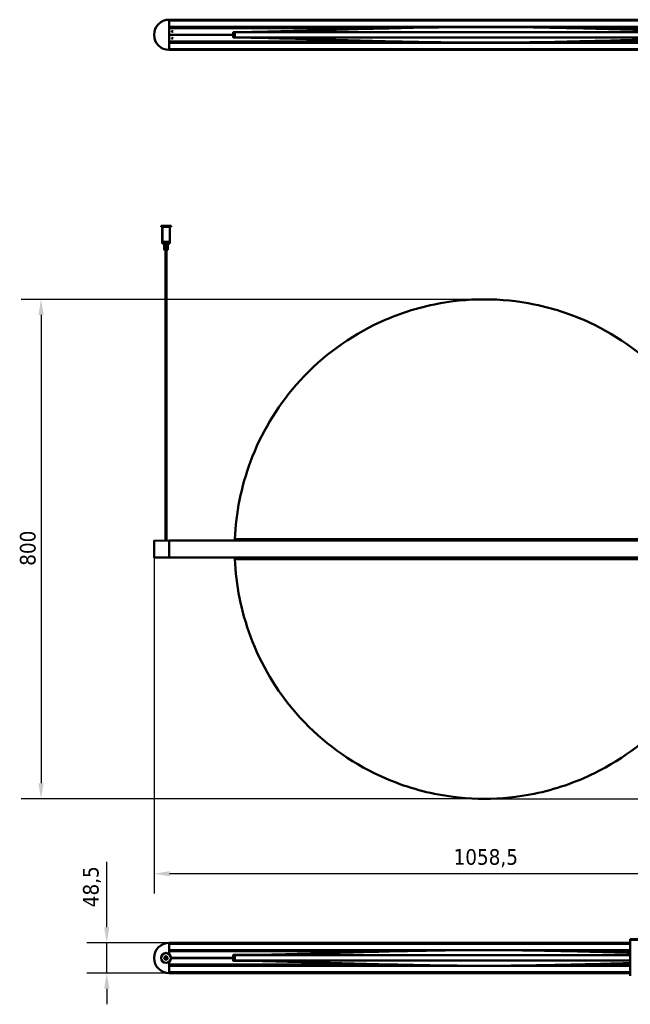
# Model space of a CAD drawing. Header units: millimetres. Extents: x 1348 to 3050, y 986 to 2575.
# Tile 1 of 3: x 1348 to 2326, y 992 to 2569. Entities that reach past the tile are written whole.
import ezdxf

# ---------------------------------------------------------------- set-up
doc = ezdxf.new("R2010")
doc.units = ezdxf.units.MM
doc.header["$LTSCALE"] = 10
doc.layers.add('Quota (ISO)', color=7, linetype='Continuous', lineweight=25)
doc.layers.add('Visibile (ISO)', color=7, linetype='Continuous', lineweight=50)
doc.styles.add('Testo nota (ISO)', font='tahoma.ttf')
doc.dimstyles.new('PENTA', dxfattribs={"dimscale": 10, "dimtxt": 2.5, "dimasz": 2.5, "dimexe": 3.175, "dimexo": 0, "dimgap": 0.762, "dimtad": 1, "dimrnd": 1e-08, "dimtxsty": 'Testo nota (ISO)', "dimcen": 0.09, "dimdle": 10, "dimclrd": 256, "dimclre": 256, "dimclrt": 256, "dimazin": 2, "dimtfac": 0.8, "dimtmove": 0, "dimatfit": 3, "dimfxl": 1, "dimtolj": 1, "dimlwd": -1, "dimlwe": -1, "dimarcsym": 0})

# ---------------------------------------------------------------- blocks, each defined once
blk = doc.blocks.new('*D6')
at = {"layer": 'Defpoints', "color": 0, "transparency": 16777216}
for p in [(1562.9, 1721.4), (2621.4, 1708.3), (1562.9, 1201.4)]:
    blk.add_point(p, dxfattribs=at)
at = {"layer": 'Quota (ISO)', "transparency": 16777216}
for p, q in [((1562.9, 1721.4), (1562.9, 1169.7)), ((2621.4, 1708.3), (2621.4, 1169.7)), ((2596.4, 1201.4), (1587.9, 1201.4))]:
    blk.add_line(p, q, dxfattribs=at)
for points in [[(1587.9, 1205.6), (1587.9, 1197.3), (1562.9, 1201.4)], [(2596.4, 1205.6), (2596.4, 1197.3), (2621.4, 1201.4)]]:
    blk.add_solid(points, dxfattribs=at)
at = {"layer": 'Quota (ISO)', "transparency": 16777216, "insert": (2042.8, 1240.8), "char_height": 25, "attachment_point": 1, "style": 'Testo nota (ISO)'}
blk.add_mtext('\\A1;1058,5', dxfattribs=at)
blk = doc.blocks.new('*D10')
at = {"layer": 'Defpoints', "color": 0, "transparency": 16777216}
for p in [(2092.2, 2121.4), (1381.9, 1321.4), (2092.2, 1321.4)]:
    blk.add_point(p, dxfattribs=at)
at = {"layer": 'Quota (ISO)', "transparency": 16777216}
for p, q in [((2092.2, 2121.4), (1350.1, 2121.4)), ((1381.9, 2096.4), (1381.9, 1346.4)), ((2092.2, 1321.4), (1350.1, 1321.4))]:
    blk.add_line(p, q, dxfattribs=at)
for points in [[(1377.7, 2096.4), (1386, 2096.4), (1381.9, 2121.4)], [(1377.7, 1346.4), (1386, 1346.4), (1381.9, 1321.4)]]:
    blk.add_solid(points, dxfattribs=at)
at = {"layer": 'Quota (ISO)', "transparency": 16777216, "insert": (1348.1, 1694.6), "char_height": 25, "attachment_point": 1, "rotation": 90, "style": 'Testo nota (ISO)'}
blk.add_mtext('\\A1;800', dxfattribs=at)
blk = doc.blocks.new('*D12')
at = {"layer": 'Defpoints', "color": 0, "transparency": 16777216}
for p in [(1587.2, 1090.7), (1487.2, 1042.2), (1587.2, 1042.2)]:
    blk.add_point(p, dxfattribs=at)
at = {"layer": 'Quota (ISO)', "transparency": 16777216}
for p, q in [((1487.2, 1115.7), (1487.2, 1220.2)), ((1587.2, 1090.7), (1455.4, 1090.7)), ((1487.2, 1042.2), (1487.2, 1090.7)), ((1587.2, 1042.2), (1455.4, 1042.2)), ((1487.2, 1017.2), (1487.2, 992.2))]:
    blk.add_line(p, q, dxfattribs=at)
for points in [[(1483, 1115.7), (1491.3, 1115.7), (1487.2, 1090.7)], [(1483, 1017.2), (1491.3, 1017.2), (1487.2, 1042.2)]]:
    blk.add_solid(points, dxfattribs=at)
at = {"layer": 'Quota (ISO)', "transparency": 16777216, "insert": (1463.6, 1180.5), "char_height": 25, "attachment_point": 5, "rotation": 90, "style": 'Testo nota (ISO)'}
blk.add_mtext('\\A1;48,5', dxfattribs=at)
blk = doc.blocks.new('*D14')
at = {"layer": 'Defpoints', "color": 0, "transparency": 16777216}
for p in [(2470.5, 2239.4), (2864.3, 2239.4), (2080.3, 1321.6)]:
    blk.add_point(p, dxfattribs=at)
at = {"layer": 'Quota (ISO)', "transparency": 16777216}
for p, q in [((2470.5, 2239.4), (2896, 2239.4)), ((2864.3, 1346.6), (2864.3, 2214.4)), ((2080.3, 1321.6), (2896, 1321.6))]:
    blk.add_line(p, q, dxfattribs=at)
for points in [[(2860.1, 2214.4), (2868.4, 2214.4), (2864.3, 2239.4)], [(2860.1, 1346.6), (2868.4, 1346.6), (2864.3, 1321.6)]]:
    blk.add_solid(points, dxfattribs=at)
at = {"layer": 'Quota (ISO)', "transparency": 16777216, "insert": (2843.6, 1780.5), "char_height": 25, "width": 417.215, "attachment_point": 5, "rotation": 90, "style": 'Testo nota (ISO)'}
blk.add_mtext('\\A1;H MAX 300', dxfattribs=at)

msp = doc.modelspace()

# ---------------------------------------------------------------- linework, layer by layer
at = {"layer": 'Visibile (ISO)'}
for p, q in [((1587.156, 2569.144), (1587.156, 2569.344)), ((1587.156, 2569.344), (2597.156, 2569.344)), ((1587.156, 2569.144), (1587.156, 2568.148)), ((1587.156, 2521.094), (1587.156, 2569.094)), ((2597.156, 2567.948), (1587.156, 2567.948)), ((1587.156, 2557.74), (2597.156, 2557.74)), ((1587.156, 2557.54), (1587.156, 2556.284)), ((1964.522, 2556.084), (1587.156, 2556.084)), ((1596.958, 2555.758), (1587.156, 2555.844)), ((1588.156, 2555.584), (1942.618, 2555.584)), ((2597.156, 2556.084), (2219.781, 2556.084)), ((2241.685, 2555.584), (2596.156, 2555.584)), ((1689.656, 2545.084), (1587.156, 2545.084)), ((1689.656, 2545.084), (1587.156, 2545.084)), ((1591.415, 2550.467), (1592.899, 2550.48)), ((1591.418, 2539.721), (1592.895, 2539.708)), ((1689.656, 2545.084), (1689.656, 2548.584)), ((1689.656, 2541.584), (1689.656, 2545.084)), ((1690.315, 2540.644), (1710.579, 2540.644)), ((1710.486, 2549.544), (1690.376, 2549.544)), ((1690.656, 2549.584), (1712.932, 2549.584)), ((1714.198, 2540.584), (1690.656, 2540.584)), ((1692.156, 2549.345), (1692.476, 2549.345)), ((1692.156, 2540.845), (1692.156, 2549.345)), ((1692.156, 2540.845), (1692.476, 2540.845)), ((1587.156, 2534.344), (1596.958, 2534.429)), ((1587.156, 2534.104), (1964.577, 2534.104)), ((1587.156, 2533.904), (1587.156, 2532.648)), ((2597.156, 2532.448), (1587.156, 2532.448)), ((1588.156, 2534.584), (1943.503, 2534.584)), ((2219.743, 2534.104), (2597.156, 2534.104)), ((2240.821, 2534.584), (2596.156, 2534.584)), ((1587.156, 2522.24), (2597.156, 2522.24)), ((1587.156, 2522.04), (1587.156, 2521.044)), ((1587.156, 2521.044), (1587.156, 2520.844)), ((2597.156, 2520.844), (1587.156, 2520.844)), ((1574.356, 2239.378), (1574.156, 2239.178)), ((1590.156, 2239.178), (1574.156, 2239.178)), ((1574.156, 2237.578), (1574.156, 2239.178)), ((1574.156, 2237.578), (1590.156, 2237.578)), ((1574.356, 2237.378), (1574.156, 2237.578)), ((1574.356, 2239.378), (1589.956, 2239.378)), ((1589.956, 2237.378), (1574.356, 2237.378)), ((1576.156, 2237.378), (1576.156, 2213.578)), ((1576.606, 2235.878), (1576.165, 2235.878)), ((1576.165, 2213.578), (1576.165, 2235.878)), ((1576.606, 2235.878), (1576.606, 2213.578)), ((1588.156, 2237.378), (1588.156, 2213.578)), ((1589.956, 2239.378), (1590.156, 2239.178)), ((1589.956, 2237.378), (1590.156, 2237.578)), ((1590.156, 2237.578), (1590.156, 2239.178)), ((1576.156, 2213.578), (1576.165, 2213.578)), ((1576.356, 2213.378), (1576.156, 2213.578)), ((1588.156, 2212.819), (1576.156, 2212.819)), ((1576.156, 2211.019), (1576.156, 2212.819)), ((1576.156, 2211.019), (1588.156, 2211.019)), ((1576.356, 2210.819), (1576.156, 2211.019)), ((1576.363, 2213.378), (1576.356, 2213.378)), ((1587.956, 2210.819), (1576.356, 2210.819)), ((1576.804, 2213.378), (1576.363, 2213.378)), ((1576.606, 2213.578), (1588.156, 2213.578)), ((1587.956, 2213.378), (1576.804, 2213.378)), ((1577.156, 2212.819), (1577.156, 2213.378)), ((1579.191, 2201.205), (1579.191, 2210.819)), ((1579.357, 2201.149), (1579.357, 2210.819)), ((1579.449, 2210.819), (1579.449, 2201.217)), ((1580.217, 2200.892), (1580.217, 2210.819)), ((1580.727, 2210.819), (1580.727, 2201.217)), ((1581.671, 2200.892), (1581.671, 2210.819)), ((1582.55, 2210.819), (1582.55, 2201.217)), ((1583.31, 2200.892), (1583.31, 2210.819)), ((1584.223, 2210.819), (1584.223, 2201.217)), ((1584.525, 2200.999), (1584.525, 2210.819)), ((1585.106, 2210.819), (1585.106, 2201.217)), ((1585.12, 2201.205), (1585.12, 2210.819)), ((1587.156, 2212.819), (1587.156, 2213.378)), ((1587.956, 2213.378), (1588.156, 2213.578)), ((1587.956, 2210.819), (1588.156, 2211.019)), ((1588.156, 2211.019), (1588.156, 2212.819)), ((1579.554, 2200.819), (1579.264, 2201.109)), ((1579.554, 2200.819), (1584.758, 2200.819)), ((1581.406, 2200.819), (1581.406, 1734.97)), ((1582.906, 2200.819), (1582.906, 1734.983)), ((1584.758, 2200.819), (1585.047, 2201.109)), ((1563.154, 1734.81), (1587.156, 1735.02)), ((1587.156, 1735.02), (1587.156, 1734.82)), ((1587.156, 1735.02), (2597.156, 1735.02)), ((1562.906, 1734.56), (1562.906, 1708.279)), ((1587.156, 1708.02), (1587.156, 1734.82)), ((1587.156, 1734.77), (1587.156, 1708.07)), ((1587.156, 1707.82), (1563.154, 1708.029)), ((1587.156, 1708.02), (1587.156, 1707.82)), ((2597.156, 1707.82), (1587.156, 1707.82)), ((1587.156, 1090.51), (1587.156, 1090.71)), ((1587.156, 1090.71), (2326.006, 1090.71)), ((1587.156, 1090.51), (1587.156, 1089.514)), ((1587.156, 1072.705), (1587.156, 1090.46)), ((2326.006, 1089.314), (1587.156, 1089.314)), ((2615.006, 1096.46), (2326.006, 1096.46)), ((2326.006, 1095.46), (2326.006, 1096.46)), ((2615.006, 1095.46), (2326.006, 1095.46)), ((2326.006, 1095.21), (2326.006, 1037.71)), ((2327.006, 1095.21), (2326.006, 1095.21)), ((1587.156, 1079.106), (2326.006, 1079.106)), ((1587.156, 1078.906), (1587.156, 1077.65)), ((1964.579, 1077.45), (1587.156, 1077.45)), ((1588.302, 1077.2), (1587.156, 1077.21)), ((1953.344, 1077.2), (1588.156, 1077.2)), ((2326.006, 1077.45), (2219.745, 1077.45)), ((2326.006, 1077.2), (2230.977, 1077.2)), ((1587.156, 1042.46), (1587.156, 1060.215)), ((1590.152, 1066.7), (1689.656, 1066.7)), ((1590.152, 1066.22), (1689.656, 1066.22)), ((1592.156, 1066.22), (1592.156, 1066.7)), ((1689.656, 1066.47), (1592.156, 1066.47)), ((1689.656, 1066.47), (1592.156, 1066.47)), ((1689.656, 1066.7), (1689.656, 1070.2)), ((1689.656, 1066.47), (1689.656, 1066.7)), ((1689.656, 1066.22), (1689.656, 1066.47)), ((1689.656, 1062.72), (1689.656, 1066.22)), ((1710.578, 1070.91), (1689.952, 1070.91)), ((1689.952, 1062.01), (1710.482, 1062.01)), ((1690.656, 1071.2), (1726.37, 1071.2)), ((1726.297, 1061.72), (1690.656, 1061.72)), ((1692.476, 1070.709), (1692.156, 1070.709)), ((1692.156, 1070.709), (1692.156, 1062.209)), ((1692.476, 1062.209), (1692.156, 1062.209)), ((2325.893, 1063.71), (2325.893, 1069.21)), ((2325.893, 1069.21), (2326.006, 1069.21)), ((2325.893, 1063.71), (2326.006, 1063.71)), ((1587.156, 1055.71), (1588.302, 1055.72)), ((1587.156, 1055.47), (1964.52, 1055.47)), ((1587.156, 1055.27), (1587.156, 1054.014)), ((2326.006, 1053.814), (1587.156, 1053.814)), ((1587.156, 1043.606), (2326.006, 1043.606)), ((1587.156, 1043.406), (1587.156, 1042.41)), ((1587.156, 1042.411), (1587.156, 1042.21)), ((2326.006, 1042.21), (1587.156, 1042.21)), ((1953.293, 1055.72), (1588.156, 1055.72)), ((2219.779, 1055.47), (2326.006, 1055.47)), ((2326.006, 1055.72), (2231.006, 1055.72))]:
    msp.add_line(p, q, dxfattribs=at)
for centre, radius in [((1592.156, 2550.584), 0.75), ((1592.156, 2539.584), 0.75), ((1582.156, 1066.46), 8), ((1582.156, 1066.46), 7.8), ((1582.156, 1066.46), 2.9), ((1582.156, 1066.46), 2.7), ((1582.156, 1066.46), 1.23)]:
    msp.add_circle(centre, radius, dxfattribs=at)
for centre, radius, start, end in [((1587.156, 2545.094), 24.25, 90, 270), ((1588.156, 2554.584), 1, 90, 180), ((1596.956, 2555.558), 0.2, 7.334082, 89.5), ((1690.656, 2548.584), 1, 90, 180), ((1690.656, 2541.584), 1, 180, 270), ((1588.156, 2535.584), 1, 180, 270), ((1596.956, 2534.629), 0.2, 270.5, 346.840973), ((2092.156, 1721.42), 400, 177.707564, 178.051574), ((1563.156, 1734.56), 0.25, 90.500006, 180.000006), ((1563.156, 1708.279), 0.25, 180.000006, 269.500006), ((2092.156, 1721.42), 400, 181.948438, 182.292448), ((1587.156, 1066.46), 24.25, 90, 270), ((1588.156, 1076.2), 1, 90, 180), ((1588.156, 1056.72), 1, 180, 270), ((1690.656, 1070.2), 1, 90, 180), ((1690.656, 1069.97), 1, 109.948444, 180), ((1690.656, 1062.97), 1, 180, 253.739795), ((1690.656, 1062.72), 1, 180, 270)]:
    msp.add_arc(centre, radius, start, end, dxfattribs=at)
for points, knots in [([(1692.888, 2549.346), (1695.631, 2549.355), (1700.149, 2549.393), (1711.656, 2549.557), (1717.675, 2549.661), (1732.588, 2549.959), (1741.799, 2550.165), (1761.229, 2550.636), (1771.196, 2550.892), (1795.192, 2551.534), (1809.559, 2551.936), (1840.425, 2552.815), (1857.029, 2553.295), (1895.281, 2554.371), (1917.116, 2554.966), (1965.441, 2556.138), (1992.066, 2556.689), (2045.966, 2557.44), (2073.35, 2557.636), (2123.986, 2557.545), (2147.312, 2557.332), (2194.139, 2556.641), (2217.695, 2556.157), (2267.783, 2554.961), (2294.333, 2554.226), (2345.832, 2552.765), (2371.053, 2552.03), (2411.993, 2550.916), (2428.88, 2550.483), (2454.525, 2549.896), (2464.163, 2549.703), (2478.111, 2549.472), (2483.602, 2549.402), (2488.958, 2549.357), (2490.303, 2549.349), (2491.422, 2549.345)], [0, 0, 0, 0, 3.9476314, 3.9476314, 7.26520888, 7.26520888, 11.03131167, 11.03131167, 14.60185803, 14.60185803, 19.35696777, 19.35696777, 24.60936802, 24.60936802, 31.35855404, 31.35855404, 39.4476151, 39.4476151, 47.64190326, 47.64190326, 54.64044914, 54.64044914, 61.80038109, 61.80038109, 70.00466927, 70.00466927, 78.03407603, 78.03407603, 83.96493942, 83.96493942, 88.42228717, 88.42228717, 91.96292141, 91.96292141, 93.5715188, 93.5715188, 93.5715188, 93.5715188]), ([(1692.476, 2549.343), (1693.314, 2549.355), (1695.793, 2549.343), (1704.1, 2549.341), (1710.001, 2549.346), (1734.345, 2549.343), (1759.09, 2549.347), (1825.451, 2549.342), (1867.928, 2549.337), (1946.223, 2549.347), (1978.717, 2549.348), (2038.531, 2549.343), (2065.309, 2549.347), (2119.002, 2549.347), (2145.781, 2549.343), (2205.592, 2549.348), (2238.083, 2549.347), (2316.378, 2549.337), (2358.856, 2549.342), (2425.218, 2549.347), (2449.964, 2549.343), (2474.309, 2549.346), (2480.21, 2549.341), (2488.518, 2549.343), (2490.998, 2549.355), (2491.835, 2549.342)], [0.00008239, 0.00008239, 0.00008239, 0.00008239, 6.28211822, 6.28211822, 12.73077892, 12.73077892, 27.11195906, 27.11195906, 43.02846588, 43.02846588, 53.28583589, 53.28583589, 61.338484, 61.338484, 69.39110811, 69.39110811, 79.64776438, 79.64776438, 95.56439418, 95.56439418, 109.94550894, 109.94550894, 116.39449635, 116.39449635, 122.67689105, 122.67689105, 122.67689105, 122.67689105]), ([(2491.836, 2540.846), (2490.998, 2540.834), (2488.518, 2540.846), (2480.21, 2540.847), (2474.309, 2540.842), (2449.964, 2540.846), (2425.218, 2540.841), (2358.856, 2540.847), (2316.378, 2540.851), (2238.083, 2540.842), (2205.592, 2540.841), (2145.781, 2540.845), (2119.002, 2540.841), (2065.309, 2540.841), (2038.531, 2540.845), (1978.717, 2540.841), (1946.223, 2540.842), (1867.928, 2540.852), (1825.451, 2540.848), (1759.09, 2540.842), (1734.345, 2540.847), (1710.001, 2540.843), (1704.1, 2540.848), (1695.793, 2540.846), (1693.314, 2540.834), (1692.476, 2540.846)], [0.00008039, 0.00008039, 0.00008039, 0.00008039, 6.28246508, 6.28246508, 12.7314405, 12.7314405, 27.11253112, 27.11253112, 43.02913416, 43.02913416, 53.28577353, 53.28577353, 61.33838419, 61.33838419, 69.39101865, 69.39101865, 79.64837103, 79.64837103, 95.56485105, 95.56485105, 109.94600693, 109.94600693, 116.39465619, 116.39465619, 122.67668258, 122.67668258, 122.67668258, 122.67668258]), ([(2491.422, 2540.843), (2488.669, 2540.834), (2484.137, 2540.796), (2472.602, 2540.631), (2466.571, 2540.526), (2451.64, 2540.228), (2442.43, 2540.021), (2423.002, 2539.55), (2413.039, 2539.294), (2389.023, 2538.652), (2374.634, 2538.249), (2343.728, 2537.369), (2327.106, 2536.889), (2288.798, 2535.812), (2266.926, 2535.216), (2218.562, 2534.044), (2191.937, 2533.494), (2138.052, 2532.746), (2110.682, 2532.551), (2060.072, 2532.645), (2036.757, 2532.86), (1989.931, 2533.552), (1966.366, 2534.037), (1916.257, 2535.235), (1889.695, 2535.97), (1838.193, 2537.432), (1812.979, 2538.167), (1772.104, 2539.279), (1755.265, 2539.711), (1729.697, 2540.295), (1720.085, 2540.487), (1706.15, 2540.718), (1700.657, 2540.787), (1695.328, 2540.832), (1693.996, 2540.84), (1692.888, 2540.843)], [0, 0, 0, 0, 3.95728159, 3.95728159, 7.27941462, 7.27941462, 11.04133493, 11.04133493, 14.61008133, 14.61008133, 19.37120469, 19.37120469, 24.62907798, 24.62907798, 31.38947023, 31.38947023, 39.47798695, 39.47798695, 47.66771463, 47.66771463, 54.66311404, 54.66311404, 61.8264909, 61.8264909, 70.0346796, 70.0346796, 78.0632477, 78.0632477, 83.98125931, 83.98125931, 88.43236059, 88.43236059, 91.97639155, 91.97639155, 93.57139778, 93.57139778, 93.57139778, 93.57139778]), ([(1692.889, 2549.346), (1695.642, 2549.355), (1700.175, 2549.393), (1707.741, 2549.501), (1709.087, 2549.522), (1710.474, 2549.544)], [0, 0, 0, 0, 3.95728159, 3.95728159, 4.77474818, 4.77474818, 4.77474818, 4.77474818]), ([(1579.504, 2200.892), (1579.455, 2200.935), (1579.406, 2200.977), (1579.312, 2201.062), (1579.269, 2201.103), (1579.217, 2201.158), (1579.199, 2201.181), (1579.192, 2201.199), (1579.191, 2201.202), (1579.191, 2201.205)], [0.3879963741, 0.3879963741, 0.3879963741, 0.3879963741, 0.4115093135, 0.4115093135, 0.4403124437, 0.4403124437, 0.4647163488, 0.4647163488, 0.4710164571, 0.4710164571, 0.4710164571, 0.4710164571]), ([(1579.449, 2201.217), (1579.418, 2201.216), (1579.392, 2201.209), (1579.359, 2201.181), (1579.354, 2201.158), (1579.363, 2201.103), (1579.381, 2201.062), (1579.436, 2200.977), (1579.469, 2200.935), (1579.504, 2200.892)], [0.4909983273, 0.4909983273, 0.4909983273, 0.4909983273, 0.5135241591, 0.5135241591, 0.5379280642, 0.5379280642, 0.5667311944, 0.5667311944, 0.5902441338, 0.5902441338, 0.5902441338, 0.5902441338]), ([(1580.217, 2200.892), (1580.15, 2200.935), (1580.077, 2200.977), (1579.919, 2201.062), (1579.834, 2201.103), (1579.697, 2201.158), (1579.634, 2201.181), (1579.527, 2201.209), (1579.483, 2201.216), (1579.449, 2201.217)], [0.3879963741, 0.3879963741, 0.3879963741, 0.3879963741, 0.4115093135, 0.4115093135, 0.4403124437, 0.4403124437, 0.4647163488, 0.4647163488, 0.4872421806, 0.4872421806, 0.4872421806, 0.4872421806]), ([(1580.727, 2201.217), (1580.661, 2201.216), (1580.595, 2201.209), (1580.472, 2201.181), (1580.418, 2201.158), (1580.326, 2201.103), (1580.285, 2201.062), (1580.236, 2200.977), (1580.223, 2200.935), (1580.217, 2200.892)], [0.4909983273, 0.4909983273, 0.4909983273, 0.4909983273, 0.5135241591, 0.5135241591, 0.5379280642, 0.5379280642, 0.5667311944, 0.5667311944, 0.5902441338, 0.5902441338, 0.5902441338, 0.5902441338]), ([(1581.671, 2200.892), (1581.611, 2200.935), (1581.543, 2200.977), (1581.381, 2201.062), (1581.285, 2201.103), (1581.117, 2201.158), (1581.032, 2201.181), (1580.87, 2201.209), (1580.794, 2201.216), (1580.727, 2201.217)], [0.3879963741, 0.3879963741, 0.3879963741, 0.3879963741, 0.4115093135, 0.4115093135, 0.4403124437, 0.4403124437, 0.4647163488, 0.4647163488, 0.4872421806, 0.4872421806, 0.4872421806, 0.4872421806]), ([(1582.55, 2201.217), (1582.475, 2201.216), (1582.394, 2201.209), (1582.228, 2201.181), (1582.145, 2201.158), (1581.988, 2201.103), (1581.903, 2201.062), (1581.769, 2200.977), (1581.715, 2200.935), (1581.671, 2200.892)], [0.4909983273, 0.4909983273, 0.4909983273, 0.4909983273, 0.5135241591, 0.5135241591, 0.5379280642, 0.5379280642, 0.5667311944, 0.5667311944, 0.5902441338, 0.5902441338, 0.5902441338, 0.5902441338]), ([(1583.31, 2200.892), (1583.281, 2200.935), (1583.242, 2200.977), (1583.139, 2201.062), (1583.069, 2201.103), (1582.934, 2201.158), (1582.859, 2201.181), (1582.704, 2201.209), (1582.626, 2201.216), (1582.55, 2201.217)], [0.3879963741, 0.3879963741, 0.3879963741, 0.3879963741, 0.4115093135, 0.4115093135, 0.4403124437, 0.4403124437, 0.4647163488, 0.4647163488, 0.4872421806, 0.4872421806, 0.4872421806, 0.4872421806]), ([(1584.223, 2201.217), (1584.167, 2201.216), (1584.102, 2201.209), (1583.957, 2201.181), (1583.876, 2201.158), (1583.714, 2201.103), (1583.618, 2201.062), (1583.45, 2200.977), (1583.376, 2200.935), (1583.31, 2200.892)], [0.4909983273, 0.4909983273, 0.4909983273, 0.4909983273, 0.5135241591, 0.5135241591, 0.5379280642, 0.5379280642, 0.5667311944, 0.5667311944, 0.5902441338, 0.5902441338, 0.5902441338, 0.5902441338]), ([(1584.508, 2200.892), (1584.52, 2200.935), (1584.527, 2200.977), (1584.521, 2201.062), (1584.505, 2201.103), (1584.453, 2201.158), (1584.417, 2201.181), (1584.329, 2201.209), (1584.277, 2201.216), (1584.223, 2201.217)], [0.3879963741, 0.3879963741, 0.3879963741, 0.3879963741, 0.4115093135, 0.4115093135, 0.4403124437, 0.4403124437, 0.4647163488, 0.4647163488, 0.4872421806, 0.4872421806, 0.4872421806, 0.4872421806]), ([(1585.106, 2201.217), (1585.091, 2201.216), (1585.067, 2201.209), (1584.997, 2201.181), (1584.951, 2201.158), (1584.845, 2201.103), (1584.774, 2201.062), (1584.636, 2200.977), (1584.571, 2200.935), (1584.508, 2200.892)], [0.4909983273, 0.4909983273, 0.4909983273, 0.4909983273, 0.5135241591, 0.5135241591, 0.5379280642, 0.5379280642, 0.5667311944, 0.5667311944, 0.5902441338, 0.5902441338, 0.5902441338, 0.5902441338]), ([(1585.047, 2201.109), (1585.056, 2201.117), (1585.064, 2201.125), (1585.095, 2201.158), (1585.112, 2201.181), (1585.123, 2201.209), (1585.119, 2201.216), (1585.106, 2201.217)], [0.4332333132, 0.4332333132, 0.4332333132, 0.4332333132, 0.4403124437, 0.4403124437, 0.4647163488, 0.4647163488, 0.4872421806, 0.4872421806, 0.4872421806, 0.4872421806]), ([(1692.476, 1737.42), (1693.314, 1758.344), (1695.793, 1779.173), (1704.101, 1820.797), (1710.003, 1841.509), (1734.348, 1906.548), (1759.093, 1948.066), (1825.456, 2024.219), (1867.934, 2056.89), (1946.228, 2095.418), (1978.72, 2106.519), (2038.531, 2118.717), (2065.309, 2121.42), (2092.156, 2121.42), (2092.156, 2121.42), (2092.156, 2121.42)], [0.00008039, 0.00008039, 0.00008039, 0.00008039, 6.28246508, 6.28246508, 12.7314405, 12.7314405, 27.11253112, 27.11253112, 43.02913416, 43.02913416, 53.28577352, 53.28577352, 61.33838419, 61.33838419, 61.33838425, 61.33838425, 61.33838425, 61.33838425]), ([(2491.835, 1737.42), (2490.998, 1758.343), (2488.519, 1779.171), (2480.211, 1820.793), (2474.31, 1841.503), (2449.966, 1906.543), (2425.222, 1948.061), (2358.86, 2024.215), (2316.383, 2056.887), (2238.088, 2095.416), (2205.594, 2106.519), (2145.781, 2118.717), (2119.002, 2121.42), (2065.309, 2121.42), (2038.531, 2118.717), (1978.719, 2106.519), (1946.228, 2095.418), (1867.934, 2056.89), (1825.456, 2024.218), (1759.093, 1948.065), (1734.348, 1906.548), (1710.003, 1841.508), (1704.101, 1820.797), (1695.793, 1779.173), (1693.314, 1758.344), (1692.476, 1737.42)], [0.00008215, 0.00008215, 0.00008215, 0.00008215, 6.28213377, 6.28213377, 12.73081116, 12.73081116, 27.11198979, 27.11198979, 43.02849617, 43.02849617, 53.2858568, 53.2858568, 61.33850219, 61.33850219, 69.39112902, 69.39112902, 79.64779465, 79.64779465, 95.56442487, 95.56442487, 109.94554112, 109.94554112, 116.39451183, 116.39451183, 122.67689072, 122.67689072, 122.67689072, 122.67689072]), ([(1692.476, 1737.42), (1697.861, 1737.42), (1703.166, 1737.423), (1708.507, 1737.426), (1726.137, 1737.432), (1744.177, 1737.42), (1761.951, 1737.42), (1776.083, 1737.42), (1790.135, 1737.413), (1804.248, 1737.411), (1827.658, 1737.408), (1851.234, 1737.42), (1874.677, 1737.42), (1883.237, 1737.42), (1891.809, 1737.42), (1900.376, 1737.42), (1932.349, 1737.422), (1964.253, 1737.43), (1996.203, 1737.425), (2007.738, 1737.423), (2019.278, 1737.42), (2030.813, 1737.42), (2051.26, 1737.42), (2071.707, 1737.412), (2092.155, 1737.413), (2106.283, 1737.414), (2120.411, 1737.42), (2134.54, 1737.42), (2152.387, 1737.42), (2170.256, 1737.428), (2188.106, 1737.429), (2212.494, 1737.431), (2236.847, 1737.42), (2261.231, 1737.42), (2268.8, 1737.42), (2276.364, 1737.419), (2283.933, 1737.418), (2315.963, 1737.415), (2348.08, 1737.411), (2380.061, 1737.417), (2387.507, 1737.418), (2394.946, 1737.42), (2402.404, 1737.42), (2426.847, 1737.42), (2451.536, 1737.431), (2475.801, 1737.423), (2479.619, 1737.422), (2483.427, 1737.42), (2487.273, 1737.42), (2488.794, 1737.42), (2490.315, 1737.42), (2491.835, 1737.42)], [-799.3595593, -799.3595593, -799.3595593, -799.3595593, -783.20504886, -783.20504886, -783.20504886, -729.88455887, -729.88455887, -729.88455887, -687.48799842, -687.48799842, -687.48799842, -617.15886597, -617.15886597, -617.15886597, -591.47683216, -591.47683216, -591.47683216, -495.62629587, -495.62629587, -495.62629587, -461.0227361, -461.0227361, -461.0227361, -399.68095086, -399.68095086, -399.68095086, -357.29590055, -357.29590055, -357.29590055, -303.75460467, -303.75460467, -303.75460467, -230.60484917, -230.60484917, -230.60484917, -207.89717838, -207.89717838, -207.89717838, -111.80531963, -111.80531963, -111.80531963, -89.43164834, -89.43164834, -89.43164834, -16.10173926, -16.10173926, -16.10173926, -4.56228868, -4.56228868, -4.56228868, 0, 0, 0, 0]), ([(2491.835, 1705.42), (2486.451, 1705.42), (2481.146, 1705.416), (2475.804, 1705.414), (2458.174, 1705.408), (2440.133, 1705.42), (2422.359, 1705.42), (2408.227, 1705.42), (2394.176, 1705.427), (2380.064, 1705.429), (2356.651, 1705.432), (2333.074, 1705.42), (2309.629, 1705.42), (2301.07, 1705.42), (2292.5, 1705.42), (2283.936, 1705.42), (2251.962, 1705.418), (2220.059, 1705.41), (2188.109, 1705.415), (2176.575, 1705.416), (2165.035, 1705.42), (2153.502, 1705.42), (2133.054, 1705.42), (2112.605, 1705.428), (2092.157, 1705.427), (2078.03, 1705.426), (2063.903, 1705.42), (2049.777, 1705.42), (2031.928, 1705.42), (2014.057, 1705.412), (1996.205, 1705.411), (1971.818, 1705.409), (1947.466, 1705.42), (1923.084, 1705.42), (1915.514, 1705.42), (1907.948, 1705.421), (1900.378, 1705.422), (1868.348, 1705.425), (1836.231, 1705.429), (1804.251, 1705.423), (1796.805, 1705.422), (1789.367, 1705.42), (1781.91, 1705.42), (1757.466, 1705.42), (1732.776, 1705.408), (1708.511, 1705.417), (1704.693, 1705.418), (1700.885, 1705.42), (1697.039, 1705.42), (1695.518, 1705.42), (1693.997, 1705.42), (1692.476, 1705.42)], [-799.35974351, -799.35974351, -799.35974351, -799.35974351, -783.20543553, -783.20543553, -783.20543553, -729.88279123, -729.88279123, -729.88279123, -687.48838238, -687.48838238, -687.48838238, -617.15320186, -617.15320186, -617.15320186, -591.47720545, -591.47720545, -591.47720545, -495.62667814, -495.62667814, -495.62667814, -461.02620655, -461.02620655, -461.02620655, -399.68133477, -399.68133477, -399.68133477, -357.30076013, -357.30076013, -357.30076013, -303.75499108, -303.75499108, -303.75499108, -230.60787136, -230.60787136, -230.60787136, -207.89755855, -207.89755855, -207.89755855, -111.8056964, -111.8056964, -111.8056964, -89.43384798, -89.43384798, -89.43384798, -16.10211837, -16.10211837, -16.10211837, -4.56304282, -4.56304282, -4.56304282, -0.00018421, -0.00018421, -0.00018421, -0.00018421]), ([(2092.156, 1321.42), (2065.309, 1321.42), (2038.531, 1324.123), (1978.717, 1336.321), (1946.223, 1347.424), (1867.928, 1385.953), (1825.451, 1418.626), (1759.09, 1494.78), (1734.345, 1536.298), (1710.001, 1601.337), (1704.1, 1622.047), (1695.793, 1663.669), (1693.314, 1684.497), (1692.476, 1705.42)], [61.33838425, 61.33838425, 61.33838425, 61.33838425, 69.39101865, 69.39101865, 79.64837103, 79.64837103, 95.56485105, 95.56485105, 109.94600693, 109.94600693, 116.39465619, 116.39465619, 122.67668258, 122.67668258, 122.67668258, 122.67668258]), ([(1692.476, 1705.42), (1693.314, 1684.497), (1695.793, 1663.669), (1704.1, 1622.047), (1710.001, 1601.337), (1734.345, 1536.298), (1759.09, 1494.78), (1825.451, 1418.626), (1867.928, 1385.953), (1946.223, 1347.424), (1978.717, 1336.321), (2038.531, 1324.123), (2065.309, 1321.42), (2119.002, 1321.42), (2145.781, 1324.123), (2205.592, 1336.321), (2238.083, 1347.422), (2316.378, 1385.95), (2358.856, 1418.621), (2425.218, 1494.774), (2449.964, 1536.292), (2474.309, 1601.331), (2480.21, 1622.042), (2488.518, 1663.667), (2490.998, 1684.495), (2491.835, 1705.42)], [0.00008239, 0.00008239, 0.00008239, 0.00008239, 6.28211822, 6.28211822, 12.73077892, 12.73077892, 27.11195906, 27.11195906, 43.02846588, 43.02846588, 53.28583589, 53.28583589, 61.338484, 61.338484, 69.39110811, 69.39110811, 79.64776438, 79.64776438, 95.56439418, 95.56439418, 109.94550894, 109.94550894, 116.39449635, 116.39449635, 122.67689105, 122.67689105, 122.67689105, 122.67689105]), ([(1692.889, 1070.711), (1695.642, 1070.72), (1700.175, 1070.758), (1711.71, 1070.923), (1717.741, 1071.027), (1732.672, 1071.326), (1741.881, 1071.532), (1761.309, 1072.003), (1771.273, 1072.259), (1795.289, 1072.902), (1809.677, 1073.305), (1840.584, 1074.185), (1857.205, 1074.665), (1895.513, 1075.742), (1917.386, 1076.338), (1965.749, 1077.51), (1992.375, 1078.06), (2046.26, 1078.808), (2073.63, 1079.003), (2124.24, 1078.909), (2147.554, 1078.695), (2194.381, 1078.002), (2217.946, 1077.517), (2268.055, 1076.319), (2294.616, 1075.584), (2322.438, 1074.794), (2324.223, 1074.744), (2326.006, 1074.693)], [0, 0, 0, 0, 3.95728159, 3.95728159, 7.27941462, 7.27941462, 11.04133493, 11.04133493, 14.61008133, 14.61008133, 19.37120469, 19.37120469, 24.62907798, 24.62907798, 31.38947023, 31.38947023, 39.47798695, 39.47798695, 47.66771463, 47.66771463, 54.66311404, 54.66311404, 61.82649089, 61.82649089, 70.0346796, 70.0346796, 70.59770143, 70.59770143, 70.59770143, 70.59770143]), ([(1692.476, 1070.708), (1693.314, 1070.72), (1695.793, 1070.708), (1704.101, 1070.706), (1710.003, 1070.711), (1734.348, 1070.708), (1759.093, 1070.712), (1825.456, 1070.707), (1867.934, 1070.702), (1946.228, 1070.712), (1978.72, 1070.713), (2038.531, 1070.709), (2065.309, 1070.713), (2119.002, 1070.713), (2145.781, 1070.709), (2205.595, 1070.713), (2238.088, 1070.713), (2288.822, 1070.706), (2307.962, 1070.705), (2326.006, 1070.706)], [0.00008039, 0.00008039, 0.00008039, 0.00008039, 6.28246508, 6.28246508, 12.7314405, 12.7314405, 27.11253112, 27.11253112, 43.02913416, 43.02913416, 53.28577352, 53.28577352, 61.33838419, 61.33838419, 69.39101865, 69.39101865, 79.64837103, 79.64837103, 86.35113651, 86.35113651, 86.35113651, 86.35113651]), ([(2326.006, 1062.214), (2307.962, 1062.214), (2288.822, 1062.214), (2238.088, 1062.207), (2205.594, 1062.207), (2145.781, 1062.211), (2119.002, 1062.207), (2065.309, 1062.207), (2038.531, 1062.211), (1978.719, 1062.206), (1946.228, 1062.207), (1867.934, 1062.217), (1825.456, 1062.212), (1759.093, 1062.207), (1734.348, 1062.211), (1710.003, 1062.208), (1704.101, 1062.213), (1695.793, 1062.211), (1693.314, 1062.199), (1692.476, 1062.211)], [36.3256894, 36.3256894, 36.3256894, 36.3256894, 43.02849617, 43.02849617, 53.2858568, 53.2858568, 61.33850219, 61.33850219, 69.39112902, 69.39112902, 79.64779465, 79.64779465, 95.56442487, 95.56442487, 109.94554112, 109.94554112, 116.39451183, 116.39451183, 122.67689072, 122.67689072, 122.67689072, 122.67689072]), ([(2326.01, 1058.227), (2320.875, 1058.081), (2315.714, 1057.934), (2289.03, 1057.184), (2267.195, 1056.589), (2218.871, 1055.416), (2192.245, 1054.865), (2138.346, 1054.114), (2110.962, 1053.918), (2060.325, 1054.009), (2037, 1054.222), (1990.172, 1054.913), (1966.617, 1055.397), (1916.529, 1056.593), (1889.979, 1057.327), (1838.48, 1058.789), (1813.259, 1059.524), (1772.318, 1060.638), (1755.431, 1061.071), (1729.786, 1061.657), (1720.149, 1061.85), (1706.201, 1062.082), (1700.71, 1062.151), (1695.354, 1062.197), (1694.008, 1062.204), (1692.889, 1062.208)], [22.98669866, 22.98669866, 22.98669866, 22.98669866, 24.60936802, 24.60936802, 31.35855404, 31.35855404, 39.4476151, 39.4476151, 47.64190326, 47.64190326, 54.64044914, 54.64044914, 61.80038109, 61.80038109, 70.00466927, 70.00466927, 78.03407603, 78.03407603, 83.96493942, 83.96493942, 88.42228717, 88.42228717, 91.96292141, 91.96292141, 93.5715188, 93.5715188, 93.5715188, 93.5715188]), ([(1710.48, 1062.01), (1705.07, 1062.096), (1700.286, 1062.155), (1695.351, 1062.197), (1694.034, 1062.204), (1692.936, 1062.208)], [88.78984547, 88.78984547, 88.78984547, 88.78984547, 91.97639155, 91.97639155, 93.54865957, 93.54865957, 93.54865957, 93.54865957])]:
    msp.add_open_spline(points, degree=3, knots=knots, dxfattribs=at)
msp.add_open_spline([(1692.889, 2549.347), (1692.723, 2549.346), (1692.586, 2549.345), (1692.476, 2549.343)], degree=3, dxfattribs=at)
for points, weights in [([(1576.363, 2213.378), (1576.266, 2213.476), (1576.165, 2213.578)], [1, 1.00654829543, 1.01283981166]), ([(1576.606, 2213.578), (1576.707, 2213.476), (1576.804, 2213.378)], [1.01283981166, 1.00654829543, 1])]:
    msp.add_rational_spline(points, weights, degree=2, dxfattribs=at)

# ---------------------------------------------------------------- dimensions: what is measured, and where the dimension line sits
at = {"layer": 'Quota (ISO)'}
dim = msp.add_linear_dim(base=(2864.27, 2239.378), p1=(2080.259, 1321.597), p2=(2470.506, 2239.378), angle=90, text='H MAX 300', dimstyle='PENTA', override={"dimatfit": 1}, dxfattribs=at)
dim.commit()
dim.dimension.update_dxf_attribs({"geometry": '*D14', "text_midpoint": (2843.63, 1780.487)})
for base, p1, p2, angle, override, picture, middle in [((1381.866, 1321.42), (2092.156, 2121.42), (2092.156, 1321.42), 90, {"dimgap": 0.762, "dimdec": 2, "dimtol": 0, "dimlim": 0, "dimtp": 0, "dimtm": 0, "dimtdec": 2, "dimtofl": 0, "dimatfit": 1}, '*D10', (1381.866, 1721.42)), ((1562.906, 1201.42), (2621.406, 1708.279), (1562.906, 1721.42), 180, {"dimgap": 0.762, "dimdec": 2, "dimtol": 0, "dimlim": 0, "dimtp": 0, "dimtm": 0, "dimtdec": 2, "dimtofl": 0, "dimatfit": 1}, '*D6', (2092.156, 1201.42)), ((1487.156, 1042.21), (1587.156, 1090.71), (1587.156, 1042.21), 270, {"dimatfit": 1}, '*D12', (1487.156, 1180.457))]:
    dim = msp.add_linear_dim(base=base, p1=p1, p2=p2, angle=angle, dimstyle='PENTA', override=override, dxfattribs=at)
    dim.commit()
    dim.dimension.update_dxf_attribs({"geometry": picture, "text_midpoint": middle, "dimtype": 160})

doc.saveas('drawing.dxf')
